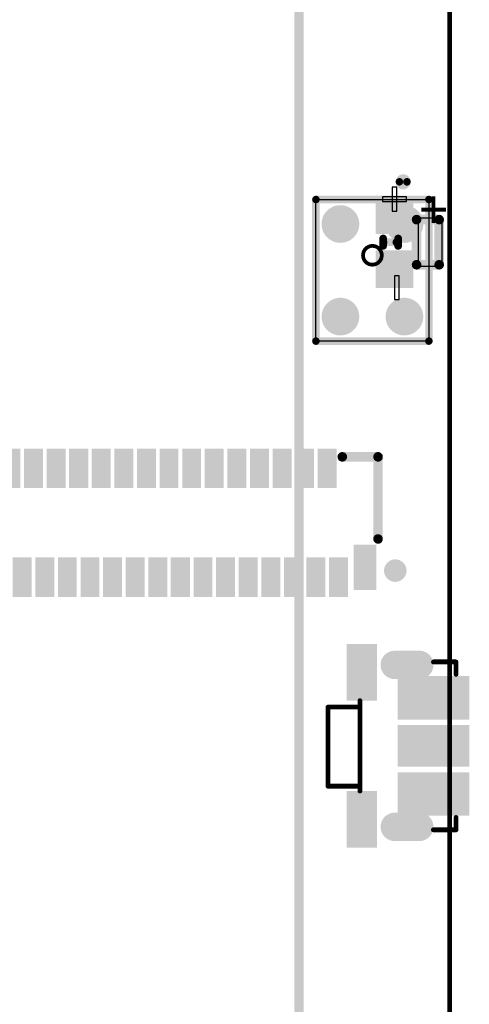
# Model space of a CAD drawing. Header units: millimetres. Extents: x 6.83 to 8, y 14.94 to 18.7.
# Tile 5 of 11: x 7.53 to 8, y 15.97 to 17. Entities that reach past the tile are written whole.
import ezdxf

# ---------------------------------------------------------------- set-up
doc = ezdxf.new("R2010")
doc.units = ezdxf.units.MM
doc.header["$MEASUREMENT"] = 0
for name, color, linetype in [('BottomLayer', 5, 'Continuous'), ('BottomOverlay', 54, 'Continuous'), ('BottomPaste', 16, 'Continuous'), ('BottomSolder', 6, 'Continuous'), ('KeepOutLayer', 6, 'Continuous'), ('Mechanical15', 56, 'Continuous'), ('MidLayer1', 16, 'Continuous'), ('MidLayer2', 76, 'Continuous'), ('MultiLayer', 9, 'Continuous'), ('TopLayer', 1, 'Continuous'), ('TopOverlay', 2, 'Continuous'), ('TopPaste', 8, 'Continuous'), ('TopSolder', 216, 'Continuous')]:
    doc.layers.add(name, color=color, linetype=linetype)

# ---------------------------------------------------------------- blocks, each defined once
blk = doc.blocks.new('BATTERY_BOX18650_DIP_____B_2')
at = {"layer": 'BottomOverlay', "const_width": 0.01}
blk.add_lwpolyline([(1.5074, -0.4114), (-1.5276, -0.4114)], dxfattribs=at)
blk = doc.blocks.new('LED_SMD_TZ_P2_0602GTS1_B_5')
at = {"layer": 'BottomLayer'}
for points in [[(0.0157, 0.0124), (0.0157, 0.0439), (-0.0157, 0.0124), (-0.0157, 0.0439)], [(0.0157, -0.0439), (0.0157, -0.0124), (-0.0157, -0.0439), (-0.0157, -0.0124)]]:
    blk.add_solid(points, dxfattribs=at)
at = {"layer": 'BottomOverlay'}
for points, const_width in [([(0.0232, 0.0236), (0.0468, 0.0236)], 0.01), ([(0.0232, -0.0236), (0.0232, 0.0236)], 0.01), ([(0.0468, -0.0236), (0.0468, 0.0236)], 0.01), ([(-0.0118, -0.0039), (-0.0118, 0.0039)], 0.008), ([(-0.0114, 0), (0.002, 0)], 0.008), ([(0.0039, -0.0039), (0.0039, 0.0039)], 0.008), ([(0.0232, -0.0236), (0.0468, -0.0236)], 0.01)]:
    blk.add_lwpolyline(points, dxfattribs=dict(at, const_width=const_width))
for points, const_width in [([(0.0207, 0.0236, 1), (0.0257, 0.0236, 1)], 0.005), ([(0.0207, 0.0236, 1), (0.0257, 0.0236, 1)], 0.005), ([(0.0443, 0.0236, 1), (0.0493, 0.0236, 1)], 0.005), ([(0.0443, 0.0236, 1), (0.0493, 0.0236, 1)], 0.005), ([(-0.0138, 0.0039, 1), (-0.0098, 0.0039, 1)], 0.004), ([(-0.0138, -0.0039, 1), (-0.0098, -0.0039, 1)], 0.004), ([(-0.0134, 0, 1), (-0.0094, 0, 1)], 0.004), ([(0, 0, 1), (0.004, 0, 1)], 0.004), ([(0.0019, 0.0039, 1), (0.0059, 0.0039, 1)], 0.004), ([(0.0019, -0.0039, 1), (0.0059, -0.0039, 1)], 0.004), ([(0.0207, -0.0236, 1), (0.0257, -0.0236, 1)], 0.005), ([(0.0207, -0.0236, 1), (0.0257, -0.0236, 1)], 0.005), ([(0.0443, -0.0236, 1), (0.0493, -0.0236, 1)], 0.005), ([(0.0443, -0.0236, 1), (0.0493, -0.0236, 1)], 0.005)]:
    blk.add_lwpolyline(points, format="xyb", close=True, dxfattribs=dict(at, const_width=const_width))
at = {"layer": 'BottomPaste'}
for points in [[(0.0157, 0.0124), (0.0157, 0.0439), (-0.0157, 0.0124), (-0.0157, 0.0439)], [(0.0157, -0.0439), (0.0157, -0.0124), (-0.0157, -0.0439), (-0.0157, -0.0124)]]:
    blk.add_solid(points, dxfattribs=at)
at = {"layer": 'BottomSolder'}
for points in [[(0.0197, 0.0084), (0.0197, 0.0479), (-0.0197, 0.0084), (-0.0197, 0.0479)], [(0.0197, -0.0479), (0.0197, -0.0084), (-0.0197, -0.0479), (-0.0197, -0.0084)]]:
    blk.add_solid(points, dxfattribs=at)
at = {"layer": 'Mechanical15'}
for p, q in [((0.0025, 0.0575), (-0.0025, 0.0575)), ((-0.0025, 0.0575), (-0.0025, 0.0325)), ((0.0025, 0.0325), (0.0025, 0.0575)), ((-0.0125, 0.0475), (-0.0125, 0.0425)), ((0.0125, 0.0475), (-0.0125, 0.0475)), ((-0.0125, 0.0425), (0.0125, 0.0425)), ((0.0125, 0.0425), (0.0125, 0.0475)), ((-0.0025, 0.0325), (0.0025, 0.0325)), ((0.025, 0.025), (0.025, -0.025)), ((0.05, 0.025), (0.025, 0.025)), ((0.05, -0.025), (0.05, 0.025)), ((0.025, -0.025), (0.05, -0.025)), ((0.005, -0.035), (0, -0.035)), ((0, -0.035), (0, -0.06)), ((0.005, -0.06), (0.005, -0.035)), ((0, -0.06), (0.005, -0.06))]:
    blk.add_line(p, q, dxfattribs=at)
at = {"layer": 'BottomOverlay', "text_generation_flag": 2}
blk.add_text('+', height=0.0394, rotation=-180, dxfattribs=at).set_placement((0.0256, 0.0531))
blk = doc.blocks.new('AOS3729A_T42_6')
at = {"layer": 'TopLayer', "const_width": 0.0157}
for points in [[(-0.0413, 0.0484, 1), (-0.0256, 0.0484, 1)], [(0.0256, 0.0484, 1), (0.0413, 0.0484, 1)], [(-0.0413, -0.0484, 1), (-0.0256, -0.0484, 1)], [(0.0256, -0.0484, 1), (0.0413, -0.0484, 1)]]:
    blk.add_lwpolyline(points, format="xyb", close=True, dxfattribs=at)
at = {"layer": 'TopOverlay'}
for points, const_width in [([(0.0361, 0.0925, 1), (0.0282, 0.0925, 1)], 0.00787), ([(0.0263, 0.0925, 1), (0.0302, 0.0925, 1)], 0.00394), ([(0.0341, 0.0925, 1), (0.0381, 0.0925, 1)], 0.00394), ([(-0.061, 0.074, 1), (-0.0571, 0.074, 1)], 0.00394), ([(-0.061, 0.074, 1), (-0.0571, 0.074, 1)], 0.00394), ([(0.0571, 0.074, 1), (0.061, 0.074, 1)], 0.00394), ([(0.0571, 0.074, 1), (0.061, 0.074, 1)], 0.00394), ([(0.0098, 0.0157, 1), (-0.0098, 0.0157, 1)], 0.00394), ([(-0.0108, 0.0157, 1), (-0.0089, 0.0157, 1)], 0.00197), ([(0.0089, 0.0157, 1), (0.0108, 0.0157, 1)], 0.00197), ([(-0.061, -0.074, 1), (-0.0571, -0.074, 1)], 0.00394), ([(-0.061, -0.074, 1), (-0.0571, -0.074, 1)], 0.00394), ([(0.0571, -0.074, 1), (0.061, -0.074, 1)], 0.00394), ([(0.0571, -0.074, 1), (0.061, -0.074, 1)], 0.00394)]:
    blk.add_lwpolyline(points, format="xyb", close=True, dxfattribs=dict(at, const_width=const_width))
at = {"layer": 'TopOverlay', "const_width": 0.00787}
for points in [[(-0.0591, -0.074), (-0.0591, 0.074)], [(-0.0591, 0.074), (0.0591, 0.074)], [(0.0591, -0.074), (0.0591, 0.074)], [(-0.0591, -0.074), (0.0591, -0.074)]]:
    blk.add_lwpolyline(points, dxfattribs=at)
at = {"layer": 'TopPaste', "const_width": 0.0157}
for points in [[(-0.0413, 0.0484, 1), (-0.0256, 0.0484, 1)], [(0.0256, 0.0484, 1), (0.0413, 0.0484, 1)], [(-0.0413, -0.0484, 1), (-0.0256, -0.0484, 1)], [(0.0256, -0.0484, 1), (0.0413, -0.0484, 1)]]:
    blk.add_lwpolyline(points, format="xyb", close=True, dxfattribs=at)
at = {"layer": 'TopSolder', "const_width": 0.0197}
for points in [[(-0.0433, 0.0484, 1), (-0.0236, 0.0484, 1)], [(0.0236, 0.0484, 1), (0.0433, 0.0484, 1)], [(-0.0433, -0.0484, 1), (-0.0236, -0.0484, 1)], [(0.0236, -0.0484, 1), (0.0433, -0.0484, 1)]]:
    blk.add_lwpolyline(points, format="xyb", close=True, dxfattribs=at)
blk = doc.blocks.new('FPC0_3_SMD_57P_16')
at = {"layer": 'TopLayer'}
for points in [[(-0.313, 0.0736), (-0.3248, 0.0736), (-0.313, 0.0402), (-0.3248, 0.0402)], [(-0.2894, 0.0736), (-0.3012, 0.0736), (-0.2894, 0.0402), (-0.3012, 0.0402)], [(-0.2657, 0.0736), (-0.2776, 0.0736), (-0.2657, 0.0402), (-0.2776, 0.0402)], [(-0.2421, 0.0736), (-0.2539, 0.0736), (-0.2421, 0.0402), (-0.2539, 0.0402)], [(-0.2185, 0.0736), (-0.2303, 0.0736), (-0.2185, 0.0402), (-0.2303, 0.0402)], [(-0.1949, 0.0736), (-0.2067, 0.0736), (-0.1949, 0.0402), (-0.2067, 0.0402)], [(-0.1713, 0.0736), (-0.1831, 0.0736), (-0.1713, 0.0402), (-0.1831, 0.0402)], [(-0.1476, 0.0736), (-0.1594, 0.0736), (-0.1476, 0.0402), (-0.1594, 0.0402)], [(-0.124, 0.0736), (-0.1358, 0.0736), (-0.124, 0.0402), (-0.1358, 0.0402)], [(-0.1004, 0.0736), (-0.1122, 0.0736), (-0.1004, 0.0402), (-0.1122, 0.0402)], [(-0.0768, 0.0736), (-0.0886, 0.0736), (-0.0768, 0.0402), (-0.0886, 0.0402)], [(-0.0531, 0.0736), (-0.065, 0.0736), (-0.0531, 0.0402), (-0.065, 0.0402)], [(-0.0295, 0.0736), (-0.0413, 0.0736), (-0.0295, 0.0402), (-0.0413, 0.0402)], [(-0.0059, 0.0736), (-0.0177, 0.0736), (-0.0059, 0.0402), (-0.0177, 0.0402)], [(0.0177, 0.0736), (0.0059, 0.0736), (0.0177, 0.0402), (0.0059, 0.0402)], [(0.0413, 0.0736), (0.0295, 0.0736), (0.0413, 0.0402), (0.0295, 0.0402)], [(0.065, 0.0736), (0.0531, 0.0736), (0.065, 0.0402), (0.0531, 0.0402)], [(0.0886, 0.0736), (0.0768, 0.0736), (0.0886, 0.0402), (0.0768, 0.0402)], [(0.1122, 0.0736), (0.1004, 0.0736), (0.1122, 0.0402), (0.1004, 0.0402)], [(0.1358, 0.0736), (0.124, 0.0736), (0.1358, 0.0402), (0.124, 0.0402)], [(0.1594, 0.0736), (0.1476, 0.0736), (0.1594, 0.0402), (0.1476, 0.0402)], [(0.1831, 0.0736), (0.1713, 0.0736), (0.1831, 0.0402), (0.1713, 0.0402)], [(0.2067, 0.0736), (0.1949, 0.0736), (0.2067, 0.0402), (0.1949, 0.0402)], [(0.2303, 0.0736), (0.2185, 0.0736), (0.2303, 0.0402), (0.2185, 0.0402)], [(0.2539, 0.0736), (0.2421, 0.0736), (0.2539, 0.0402), (0.2421, 0.0402)], [(0.2776, 0.0736), (0.2657, 0.0736), (0.2776, 0.0402), (0.2657, 0.0402)], [(0.3012, 0.0736), (0.2894, 0.0736), (0.3012, 0.0402), (0.2894, 0.0402)], [(0.313, 0.0402), (0.3248, 0.0402), (0.313, 0.0736), (0.3248, 0.0736)], [(-0.3661, -0.027), (-0.3661, -0.0663), (-0.3504, -0.027), (-0.3504, -0.0663)], [(0.3504, -0.027), (0.3504, -0.0663), (0.3661, -0.027), (0.3661, -0.0663)], [(-0.3366, -0.0736), (-0.3248, -0.0736), (-0.3366, -0.0402), (-0.3248, -0.0402)], [(-0.313, -0.0736), (-0.3012, -0.0736), (-0.313, -0.0402), (-0.3012, -0.0402)], [(-0.2894, -0.0736), (-0.2776, -0.0736), (-0.2894, -0.0402), (-0.2776, -0.0402)], [(-0.2657, -0.0736), (-0.2539, -0.0736), (-0.2657, -0.0402), (-0.2539, -0.0402)], [(-0.2421, -0.0736), (-0.2303, -0.0736), (-0.2421, -0.0402), (-0.2303, -0.0402)], [(-0.2185, -0.0736), (-0.2067, -0.0736), (-0.2185, -0.0402), (-0.2067, -0.0402)], [(-0.1949, -0.0736), (-0.1831, -0.0736), (-0.1949, -0.0402), (-0.1831, -0.0402)], [(-0.1713, -0.0736), (-0.1594, -0.0736), (-0.1713, -0.0402), (-0.1594, -0.0402)], [(-0.1476, -0.0736), (-0.1358, -0.0736), (-0.1476, -0.0402), (-0.1358, -0.0402)], [(-0.124, -0.0736), (-0.1122, -0.0736), (-0.124, -0.0402), (-0.1122, -0.0402)], [(-0.1004, -0.0736), (-0.0886, -0.0736), (-0.1004, -0.0402), (-0.0886, -0.0402)], [(-0.0768, -0.0736), (-0.065, -0.0736), (-0.0768, -0.0402), (-0.065, -0.0402)], [(-0.0531, -0.0736), (-0.0413, -0.0736), (-0.0531, -0.0402), (-0.0413, -0.0402)], [(-0.0295, -0.0736), (-0.0177, -0.0736), (-0.0295, -0.0402), (-0.0177, -0.0402)], [(-0.0059, -0.0736), (0.0059, -0.0736), (-0.0059, -0.0402), (0.0059, -0.0402)], [(0.0177, -0.0736), (0.0295, -0.0736), (0.0177, -0.0402), (0.0295, -0.0402)], [(0.0413, -0.0736), (0.0531, -0.0736), (0.0413, -0.0402), (0.0531, -0.0402)], [(0.065, -0.0736), (0.0768, -0.0736), (0.065, -0.0402), (0.0768, -0.0402)], [(0.0886, -0.0736), (0.1004, -0.0736), (0.0886, -0.0402), (0.1004, -0.0402)], [(0.1122, -0.0736), (0.124, -0.0736), (0.1122, -0.0402), (0.124, -0.0402)], [(0.1358, -0.0736), (0.1476, -0.0736), (0.1358, -0.0402), (0.1476, -0.0402)], [(0.1594, -0.0736), (0.1713, -0.0736), (0.1594, -0.0402), (0.1713, -0.0402)], [(0.1831, -0.0736), (0.1949, -0.0736), (0.1831, -0.0402), (0.1949, -0.0402)], [(0.2067, -0.0736), (0.2185, -0.0736), (0.2067, -0.0402), (0.2185, -0.0402)], [(0.2303, -0.0736), (0.2421, -0.0736), (0.2303, -0.0402), (0.2421, -0.0402)], [(0.2539, -0.0736), (0.2657, -0.0736), (0.2539, -0.0402), (0.2657, -0.0402)], [(0.2776, -0.0736), (0.2894, -0.0736), (0.2776, -0.0402), (0.2894, -0.0402)], [(0.3012, -0.0736), (0.313, -0.0736), (0.3012, -0.0402), (0.313, -0.0402)], [(0.3248, -0.0736), (0.3366, -0.0736), (0.3248, -0.0402), (0.3366, -0.0402)]]:
    blk.add_solid(points, dxfattribs=at)
at = {"layer": 'TopOverlay', "const_width": 0.01}
for points in [[(-0.372, 0.0689), (-0.3346, 0.0689)], [(-0.372, -0.0169), (-0.372, 0.0689)], [(0.3346, 0.0689), (0.372, 0.0689)], [(0.372, -0.0169), (0.372, 0.0689)]]:
    blk.add_lwpolyline(points, dxfattribs=at)
at = {"layer": 'TopOverlay'}
for points, const_width in [([(-0.3745, 0.0689, 1), (-0.3695, 0.0689, 1)], 0.005), ([(-0.3745, 0.0689, 1), (-0.3695, 0.0689, 1)], 0.005), ([(-0.3371, 0.0689, 1), (-0.3321, 0.0689, 1)], 0.005), ([(0.3321, 0.0689, 1), (0.3371, 0.0689, 1)], 0.005), ([(0.3695, 0.0689, 1), (0.3745, 0.0689, 1)], 0.005), ([(0.3695, 0.0689, 1), (0.3745, 0.0689, 1)], 0.005), ([(-0.3745, -0.0169, 1), (-0.3695, -0.0169, 1)], 0.005), ([(0.3695, -0.0169, 1), (0.3745, -0.0169, 1)], 0.005), ([(0.3939, -0.05, 1), (0.3861, -0.05, 1)], 0.0157), ([(0.3821, -0.05, 1), (0.39, -0.05, 1)], 0.00787), ([(0.39, -0.05, 1), (0.3979, -0.05, 1)], 0.00787)]:
    blk.add_lwpolyline(points, format="xyb", close=True, dxfattribs=dict(at, const_width=const_width))
at = {"layer": 'TopPaste'}
for points in [[(-0.313, 0.0736), (-0.3248, 0.0736), (-0.313, 0.0402), (-0.3248, 0.0402)], [(-0.2894, 0.0736), (-0.3012, 0.0736), (-0.2894, 0.0402), (-0.3012, 0.0402)], [(-0.2657, 0.0736), (-0.2776, 0.0736), (-0.2657, 0.0402), (-0.2776, 0.0402)], [(-0.2421, 0.0736), (-0.2539, 0.0736), (-0.2421, 0.0402), (-0.2539, 0.0402)], [(-0.2185, 0.0736), (-0.2303, 0.0736), (-0.2185, 0.0402), (-0.2303, 0.0402)], [(-0.1949, 0.0736), (-0.2067, 0.0736), (-0.1949, 0.0402), (-0.2067, 0.0402)], [(-0.1713, 0.0736), (-0.1831, 0.0736), (-0.1713, 0.0402), (-0.1831, 0.0402)], [(-0.1476, 0.0736), (-0.1594, 0.0736), (-0.1476, 0.0402), (-0.1594, 0.0402)], [(-0.124, 0.0736), (-0.1358, 0.0736), (-0.124, 0.0402), (-0.1358, 0.0402)], [(-0.1004, 0.0736), (-0.1122, 0.0736), (-0.1004, 0.0402), (-0.1122, 0.0402)], [(-0.0768, 0.0736), (-0.0886, 0.0736), (-0.0768, 0.0402), (-0.0886, 0.0402)], [(-0.0531, 0.0736), (-0.065, 0.0736), (-0.0531, 0.0402), (-0.065, 0.0402)], [(-0.0295, 0.0736), (-0.0413, 0.0736), (-0.0295, 0.0402), (-0.0413, 0.0402)], [(-0.0059, 0.0736), (-0.0177, 0.0736), (-0.0059, 0.0402), (-0.0177, 0.0402)], [(0.0177, 0.0736), (0.0059, 0.0736), (0.0177, 0.0402), (0.0059, 0.0402)], [(0.0413, 0.0736), (0.0295, 0.0736), (0.0413, 0.0402), (0.0295, 0.0402)], [(0.065, 0.0736), (0.0531, 0.0736), (0.065, 0.0402), (0.0531, 0.0402)], [(0.0886, 0.0736), (0.0768, 0.0736), (0.0886, 0.0402), (0.0768, 0.0402)], [(0.1122, 0.0736), (0.1004, 0.0736), (0.1122, 0.0402), (0.1004, 0.0402)], [(0.1358, 0.0736), (0.124, 0.0736), (0.1358, 0.0402), (0.124, 0.0402)], [(0.1594, 0.0736), (0.1476, 0.0736), (0.1594, 0.0402), (0.1476, 0.0402)], [(0.1831, 0.0736), (0.1713, 0.0736), (0.1831, 0.0402), (0.1713, 0.0402)], [(0.2067, 0.0736), (0.1949, 0.0736), (0.2067, 0.0402), (0.1949, 0.0402)], [(0.2303, 0.0736), (0.2185, 0.0736), (0.2303, 0.0402), (0.2185, 0.0402)], [(0.2539, 0.0736), (0.2421, 0.0736), (0.2539, 0.0402), (0.2421, 0.0402)], [(0.2776, 0.0736), (0.2657, 0.0736), (0.2776, 0.0402), (0.2657, 0.0402)], [(0.3012, 0.0736), (0.2894, 0.0736), (0.3012, 0.0402), (0.2894, 0.0402)], [(0.313, 0.0402), (0.3248, 0.0402), (0.313, 0.0736), (0.3248, 0.0736)], [(-0.3661, -0.027), (-0.3661, -0.0663), (-0.3504, -0.027), (-0.3504, -0.0663)], [(0.3504, -0.027), (0.3504, -0.0663), (0.3661, -0.027), (0.3661, -0.0663)], [(-0.3366, -0.0736), (-0.3248, -0.0736), (-0.3366, -0.0402), (-0.3248, -0.0402)], [(-0.313, -0.0736), (-0.3012, -0.0736), (-0.313, -0.0402), (-0.3012, -0.0402)], [(-0.2894, -0.0736), (-0.2776, -0.0736), (-0.2894, -0.0402), (-0.2776, -0.0402)], [(-0.2657, -0.0736), (-0.2539, -0.0736), (-0.2657, -0.0402), (-0.2539, -0.0402)], [(-0.2421, -0.0736), (-0.2303, -0.0736), (-0.2421, -0.0402), (-0.2303, -0.0402)], [(-0.2185, -0.0736), (-0.2067, -0.0736), (-0.2185, -0.0402), (-0.2067, -0.0402)], [(-0.1949, -0.0736), (-0.1831, -0.0736), (-0.1949, -0.0402), (-0.1831, -0.0402)], [(-0.1713, -0.0736), (-0.1594, -0.0736), (-0.1713, -0.0402), (-0.1594, -0.0402)], [(-0.1476, -0.0736), (-0.1358, -0.0736), (-0.1476, -0.0402), (-0.1358, -0.0402)], [(-0.124, -0.0736), (-0.1122, -0.0736), (-0.124, -0.0402), (-0.1122, -0.0402)], [(-0.1004, -0.0736), (-0.0886, -0.0736), (-0.1004, -0.0402), (-0.0886, -0.0402)], [(-0.0768, -0.0736), (-0.065, -0.0736), (-0.0768, -0.0402), (-0.065, -0.0402)], [(-0.0531, -0.0736), (-0.0413, -0.0736), (-0.0531, -0.0402), (-0.0413, -0.0402)], [(-0.0295, -0.0736), (-0.0177, -0.0736), (-0.0295, -0.0402), (-0.0177, -0.0402)], [(-0.0059, -0.0736), (0.0059, -0.0736), (-0.0059, -0.0402), (0.0059, -0.0402)], [(0.0177, -0.0736), (0.0295, -0.0736), (0.0177, -0.0402), (0.0295, -0.0402)], [(0.0413, -0.0736), (0.0531, -0.0736), (0.0413, -0.0402), (0.0531, -0.0402)], [(0.065, -0.0736), (0.0768, -0.0736), (0.065, -0.0402), (0.0768, -0.0402)], [(0.0886, -0.0736), (0.1004, -0.0736), (0.0886, -0.0402), (0.1004, -0.0402)], [(0.1122, -0.0736), (0.124, -0.0736), (0.1122, -0.0402), (0.124, -0.0402)], [(0.1358, -0.0736), (0.1476, -0.0736), (0.1358, -0.0402), (0.1476, -0.0402)], [(0.1594, -0.0736), (0.1713, -0.0736), (0.1594, -0.0402), (0.1713, -0.0402)], [(0.1831, -0.0736), (0.1949, -0.0736), (0.1831, -0.0402), (0.1949, -0.0402)], [(0.2067, -0.0736), (0.2185, -0.0736), (0.2067, -0.0402), (0.2185, -0.0402)], [(0.2303, -0.0736), (0.2421, -0.0736), (0.2303, -0.0402), (0.2421, -0.0402)], [(0.2539, -0.0736), (0.2657, -0.0736), (0.2539, -0.0402), (0.2657, -0.0402)], [(0.2776, -0.0736), (0.2894, -0.0736), (0.2776, -0.0402), (0.2894, -0.0402)], [(0.3012, -0.0736), (0.313, -0.0736), (0.3012, -0.0402), (0.313, -0.0402)], [(0.3248, -0.0736), (0.3366, -0.0736), (0.3248, -0.0402), (0.3366, -0.0402)]]:
    blk.add_solid(points, dxfattribs=at)
at = {"layer": 'TopSolder'}
for points in [[(-0.309, 0.0776), (-0.3288, 0.0776), (-0.309, 0.0362), (-0.3288, 0.0362)], [(-0.2854, 0.0776), (-0.3052, 0.0776), (-0.2854, 0.0362), (-0.3052, 0.0362)], [(-0.2617, 0.0776), (-0.2816, 0.0776), (-0.2617, 0.0362), (-0.2816, 0.0362)], [(-0.2381, 0.0776), (-0.2579, 0.0776), (-0.2381, 0.0362), (-0.2579, 0.0362)], [(-0.2145, 0.0776), (-0.2343, 0.0776), (-0.2145, 0.0362), (-0.2343, 0.0362)], [(-0.1909, 0.0776), (-0.2107, 0.0776), (-0.1909, 0.0362), (-0.2107, 0.0362)], [(-0.1673, 0.0776), (-0.1871, 0.0776), (-0.1673, 0.0362), (-0.1871, 0.0362)], [(-0.1436, 0.0776), (-0.1634, 0.0776), (-0.1436, 0.0362), (-0.1634, 0.0362)], [(-0.12, 0.0776), (-0.1398, 0.0776), (-0.12, 0.0362), (-0.1398, 0.0362)], [(-0.0964, 0.0776), (-0.1162, 0.0776), (-0.0964, 0.0362), (-0.1162, 0.0362)], [(-0.0728, 0.0776), (-0.0926, 0.0776), (-0.0728, 0.0362), (-0.0926, 0.0362)], [(-0.0491, 0.0776), (-0.069, 0.0776), (-0.0491, 0.0362), (-0.069, 0.0362)], [(-0.0255, 0.0776), (-0.0453, 0.0776), (-0.0255, 0.0362), (-0.0453, 0.0362)], [(-0.0019, 0.0776), (-0.0217, 0.0776), (-0.0019, 0.0362), (-0.0217, 0.0362)], [(0.0217, 0.0776), (0.0019, 0.0776), (0.0217, 0.0362), (0.0019, 0.0362)], [(0.0453, 0.0776), (0.0255, 0.0776), (0.0453, 0.0362), (0.0255, 0.0362)], [(0.069, 0.0776), (0.0491, 0.0776), (0.069, 0.0362), (0.0491, 0.0362)], [(0.0926, 0.0776), (0.0728, 0.0776), (0.0926, 0.0362), (0.0728, 0.0362)], [(0.1162, 0.0776), (0.0964, 0.0776), (0.1162, 0.0362), (0.0964, 0.0362)], [(0.1398, 0.0776), (0.12, 0.0776), (0.1398, 0.0362), (0.12, 0.0362)], [(0.1634, 0.0776), (0.1436, 0.0776), (0.1634, 0.0362), (0.1436, 0.0362)], [(0.1871, 0.0776), (0.1673, 0.0776), (0.1871, 0.0362), (0.1673, 0.0362)], [(0.2107, 0.0776), (0.1909, 0.0776), (0.2107, 0.0362), (0.1909, 0.0362)], [(0.2343, 0.0776), (0.2145, 0.0776), (0.2343, 0.0362), (0.2145, 0.0362)], [(0.2579, 0.0776), (0.2381, 0.0776), (0.2579, 0.0362), (0.2381, 0.0362)], [(0.2816, 0.0776), (0.2617, 0.0776), (0.2816, 0.0362), (0.2617, 0.0362)], [(0.3052, 0.0776), (0.2854, 0.0776), (0.3052, 0.0362), (0.2854, 0.0362)], [(0.309, 0.0362), (0.3288, 0.0362), (0.309, 0.0776), (0.3288, 0.0776)], [(-0.3701, -0.023), (-0.3701, -0.0703), (-0.3464, -0.023), (-0.3464, -0.0703)], [(0.3464, -0.023), (0.3464, -0.0703), (0.3701, -0.023), (0.3701, -0.0703)], [(-0.3406, -0.0776), (-0.3208, -0.0776), (-0.3406, -0.0362), (-0.3208, -0.0362)], [(-0.317, -0.0776), (-0.2972, -0.0776), (-0.317, -0.0362), (-0.2972, -0.0362)], [(-0.2934, -0.0776), (-0.2736, -0.0776), (-0.2934, -0.0362), (-0.2736, -0.0362)], [(-0.2697, -0.0776), (-0.2499, -0.0776), (-0.2697, -0.0362), (-0.2499, -0.0362)], [(-0.2461, -0.0776), (-0.2263, -0.0776), (-0.2461, -0.0362), (-0.2263, -0.0362)], [(-0.2225, -0.0776), (-0.2027, -0.0776), (-0.2225, -0.0362), (-0.2027, -0.0362)], [(-0.1989, -0.0776), (-0.1791, -0.0776), (-0.1989, -0.0362), (-0.1791, -0.0362)], [(-0.1753, -0.0776), (-0.1554, -0.0776), (-0.1753, -0.0362), (-0.1554, -0.0362)], [(-0.1516, -0.0776), (-0.1318, -0.0776), (-0.1516, -0.0362), (-0.1318, -0.0362)], [(-0.128, -0.0776), (-0.1082, -0.0776), (-0.128, -0.0362), (-0.1082, -0.0362)], [(-0.1044, -0.0776), (-0.0846, -0.0776), (-0.1044, -0.0362), (-0.0846, -0.0362)], [(-0.0808, -0.0776), (-0.061, -0.0776), (-0.0808, -0.0362), (-0.061, -0.0362)], [(-0.0571, -0.0776), (-0.0373, -0.0776), (-0.0571, -0.0362), (-0.0373, -0.0362)], [(-0.0335, -0.0776), (-0.0137, -0.0776), (-0.0335, -0.0362), (-0.0137, -0.0362)], [(-0.0099, -0.0776), (0.0099, -0.0776), (-0.0099, -0.0362), (0.0099, -0.0362)], [(0.0137, -0.0776), (0.0335, -0.0776), (0.0137, -0.0362), (0.0335, -0.0362)], [(0.0373, -0.0776), (0.0571, -0.0776), (0.0373, -0.0362), (0.0571, -0.0362)], [(0.061, -0.0776), (0.0808, -0.0776), (0.061, -0.0362), (0.0808, -0.0362)], [(0.0846, -0.0776), (0.1044, -0.0776), (0.0846, -0.0362), (0.1044, -0.0362)], [(0.1082, -0.0776), (0.128, -0.0776), (0.1082, -0.0362), (0.128, -0.0362)], [(0.1318, -0.0776), (0.1516, -0.0776), (0.1318, -0.0362), (0.1516, -0.0362)], [(0.1554, -0.0776), (0.1753, -0.0776), (0.1554, -0.0362), (0.1753, -0.0362)], [(0.1791, -0.0776), (0.1989, -0.0776), (0.1791, -0.0362), (0.1989, -0.0362)], [(0.2027, -0.0776), (0.2225, -0.0776), (0.2027, -0.0362), (0.2225, -0.0362)], [(0.2263, -0.0776), (0.2461, -0.0776), (0.2263, -0.0362), (0.2461, -0.0362)], [(0.2499, -0.0776), (0.2697, -0.0776), (0.2499, -0.0362), (0.2697, -0.0362)], [(0.2736, -0.0776), (0.2934, -0.0776), (0.2736, -0.0362), (0.2934, -0.0362)], [(0.2972, -0.0776), (0.317, -0.0776), (0.2972, -0.0362), (0.317, -0.0362)], [(0.3208, -0.0776), (0.3406, -0.0776), (0.3208, -0.0362), (0.3406, -0.0362)]]:
    blk.add_solid(points, dxfattribs=at)
blk = doc.blocks.new('KEY_3P_3_5_3_5MM__B_23')
at = {"layer": 'BottomLayer', "const_width": 0.0217}
for points in [[(-0.0846, 0.0226), (-0.0846, -0.003)], [(0.0846, 0.0226), (0.0846, -0.003)]]:
    blk.add_lwpolyline(points, dxfattribs=at)
at = {"layer": 'BottomLayer', "const_width": 0.0108}
for points in [[(-0.0901, 0.0226, 1), (-0.0792, 0.0226, 1)], [(0.0792, 0.0226, 1), (0.0901, 0.0226, 1)], [(-0.0901, -0.003, 1), (-0.0792, -0.003, 1)], [(0.0792, -0.003, 1), (0.0901, -0.003, 1)]]:
    blk.add_lwpolyline(points, format="xyb", close=True, dxfattribs=at)
at = {"layer": 'BottomLayer'}
for points in [[(-0.0315, 0.0709), (-0.0689, 0.0709), (-0.0315, 0.0039), (-0.0689, 0.0039)], [(-0.0177, 0.0709), (-0.0177, 0.0039), (0.0177, 0.0709), (0.0177, 0.0039)], [(0.0689, 0.0709), (0.0315, 0.0709), (0.0689, 0.0039), (0.0315, 0.0039)], [(-0.1024, -0.0492), (-0.0512, -0.0492), (-0.1024, -0.0256), (-0.0512, -0.0256)], [(0.0512, -0.0492), (0.1024, -0.0492), (0.0512, -0.0256), (0.1024, -0.0256)]]:
    blk.add_solid(points, dxfattribs=at)
at = {"layer": 'BottomOverlay', "const_width": 0.005}
for points in [[(-0.0878, 0.061), (-0.0748, 0.061)], [(-0.0878, 0.061), (-0.0878, 0.0374)], [(0.0748, 0.061), (0.0878, 0.061)], [(0.0878, 0.061), (0.0878, 0.0374)], [(-0.0472, -0.0394), (0.0472, -0.0394)], [(-0.0406, -0.0394), (-0.0406, -0.0728)], [(0.0421, -0.0394), (0.0421, -0.0728)], [(-0.0406, -0.0728), (0.0421, -0.0728)]]:
    blk.add_lwpolyline(points, dxfattribs=at)
at = {"layer": 'BottomOverlay', "const_width": 0.0025}
for points in [[(-0.089, 0.061, 1), (-0.0865, 0.061, 1)], [(-0.089, 0.061, 1), (-0.0865, 0.061, 1)], [(-0.0761, 0.061, 1), (-0.0736, 0.061, 1)], [(0.0736, 0.061, 1), (0.0761, 0.061, 1)], [(0.0865, 0.061, 1), (0.089, 0.061, 1)], [(0.0865, 0.061, 1), (0.089, 0.061, 1)], [(-0.089, 0.0374, 1), (-0.0865, 0.0374, 1)], [(0.0865, 0.0374, 1), (0.089, 0.0374, 1)], [(-0.0485, -0.0394, 1), (-0.046, -0.0394, 1)], [(-0.0418, -0.0394, 1), (-0.0393, -0.0394, 1)], [(0.0409, -0.0394, 1), (0.0434, -0.0394, 1)], [(0.046, -0.0394, 1), (0.0485, -0.0394, 1)], [(-0.0418, -0.0728, 1), (-0.0393, -0.0728, 1)], [(-0.0418, -0.0728, 1), (-0.0393, -0.0728, 1)], [(0.0409, -0.0728, 1), (0.0434, -0.0728, 1)], [(0.0409, -0.0728, 1), (0.0434, -0.0728, 1)]]:
    blk.add_lwpolyline(points, format="xyb", close=True, dxfattribs=at)
at = {"layer": 'BottomPaste'}
for points in [[(-0.0315, 0.0709), (-0.0689, 0.0709), (-0.0315, 0.0039), (-0.0689, 0.0039)], [(-0.0177, 0.0709), (-0.0177, 0.0039), (0.0177, 0.0709), (0.0177, 0.0039)], [(0.0689, 0.0709), (0.0315, 0.0709), (0.0689, 0.0039), (0.0315, 0.0039)], [(-0.1024, -0.0492), (-0.0512, -0.0492), (-0.1024, -0.0256), (-0.0512, -0.0256)], [(0.0512, -0.0492), (0.1024, -0.0492), (0.0512, -0.0256), (0.1024, -0.0256)]]:
    blk.add_solid(points, dxfattribs=at)
at = {"layer": 'BottomSolder', "const_width": 0.0297}
for points in [[(-0.0846, 0.0226), (-0.0846, -0.003)], [(0.0846, 0.0226), (0.0846, -0.003)]]:
    blk.add_lwpolyline(points, dxfattribs=at)
at = {"layer": 'BottomSolder', "const_width": 0.0148}
for points in [[(-0.0921, 0.0226, 1), (-0.0772, 0.0226, 1)], [(0.0772, 0.0226, 1), (0.0921, 0.0226, 1)], [(-0.0921, -0.003, 1), (-0.0772, -0.003, 1)], [(0.0772, -0.003, 1), (0.0921, -0.003, 1)]]:
    blk.add_lwpolyline(points, format="xyb", close=True, dxfattribs=at)
at = {"layer": 'BottomSolder'}
for points in [[(-0.0275, 0.0749), (-0.0729, 0.0749), (-0.0275, -0.0001), (-0.0729, -0.0001)], [(-0.0217, 0.0749), (-0.0217, -0.0001), (0.0217, 0.0749), (0.0217, -0.0001)], [(0.0729, 0.0749), (0.0275, 0.0749), (0.0729, -0.0001), (0.0275, -0.0001)], [(-0.1064, -0.0532), (-0.0472, -0.0532), (-0.1064, -0.0216), (-0.0472, -0.0216)], [(0.0472, -0.0532), (0.1064, -0.0532), (0.0472, -0.0216), (0.1064, -0.0216)]]:
    blk.add_solid(points, dxfattribs=at)
at = {"layer": 'MidLayer1', "const_width": 0.0217}
for points in [[(-0.0846, 0.0226), (-0.0846, -0.003)], [(0.0846, 0.0226), (0.0846, -0.003)]]:
    blk.add_lwpolyline(points, dxfattribs=at)
at = {"layer": 'MidLayer1', "const_width": 0.0108}
for points in [[(-0.0901, 0.0226, 1), (-0.0792, 0.0226, 1)], [(0.0792, 0.0226, 1), (0.0901, 0.0226, 1)], [(-0.0901, -0.003, 1), (-0.0792, -0.003, 1)], [(0.0792, -0.003, 1), (0.0901, -0.003, 1)]]:
    blk.add_lwpolyline(points, format="xyb", close=True, dxfattribs=at)
at = {"layer": 'MidLayer2', "const_width": 0.0217}
for points in [[(-0.0846, 0.0226), (-0.0846, -0.003)], [(0.0846, 0.0226), (0.0846, -0.003)]]:
    blk.add_lwpolyline(points, dxfattribs=at)
at = {"layer": 'MidLayer2', "const_width": 0.0108}
for points in [[(-0.0901, 0.0226, 1), (-0.0792, 0.0226, 1)], [(0.0792, 0.0226, 1), (0.0901, 0.0226, 1)], [(-0.0901, -0.003, 1), (-0.0792, -0.003, 1)], [(0.0792, -0.003, 1), (0.0901, -0.003, 1)]]:
    blk.add_lwpolyline(points, format="xyb", close=True, dxfattribs=at)
at = {"layer": 'MultiLayer', "const_width": 0.0217}
for points in [[(-0.0846, 0.0226), (-0.0846, -0.003)], [(0.0846, 0.0226), (0.0846, -0.003)]]:
    blk.add_lwpolyline(points, dxfattribs=at)
at = {"layer": 'MultiLayer', "const_width": 0.0108}
for points in [[(-0.0901, 0.0226, 1), (-0.0792, 0.0226, 1)], [(0.0792, 0.0226, 1), (0.0901, 0.0226, 1)], [(-0.0901, -0.003, 1), (-0.0792, -0.003, 1)], [(0.0792, -0.003, 1), (0.0901, -0.003, 1)]]:
    blk.add_lwpolyline(points, format="xyb", close=True, dxfattribs=at)
at = {"layer": 'TopLayer', "const_width": 0.0217}
for points in [[(-0.0846, 0.0226), (-0.0846, -0.003)], [(0.0846, 0.0226), (0.0846, -0.003)]]:
    blk.add_lwpolyline(points, dxfattribs=at)
at = {"layer": 'TopLayer', "const_width": 0.0108}
for points in [[(-0.0901, 0.0226, 1), (-0.0792, 0.0226, 1)], [(0.0792, 0.0226, 1), (0.0901, 0.0226, 1)], [(-0.0901, -0.003, 1), (-0.0792, -0.003, 1)], [(0.0792, -0.003, 1), (0.0901, -0.003, 1)]]:
    blk.add_lwpolyline(points, format="xyb", close=True, dxfattribs=at)
at = {"layer": 'TopSolder', "const_width": 0.0297}
for points in [[(-0.0846, 0.0226), (-0.0846, -0.003)], [(0.0846, 0.0226), (0.0846, -0.003)]]:
    blk.add_lwpolyline(points, dxfattribs=at)
at = {"layer": 'TopSolder', "const_width": 0.0148}
for points in [[(-0.0921, 0.0226, 1), (-0.0772, 0.0226, 1)], [(0.0772, 0.0226, 1), (0.0921, 0.0226, 1)], [(-0.0921, -0.003, 1), (-0.0772, -0.003, 1)], [(0.0772, -0.003, 1), (0.0921, -0.003, 1)]]:
    blk.add_lwpolyline(points, format="xyb", close=True, dxfattribs=at)

msp = doc.modelspace()

# ---------------------------------------------------------------- linework, layer by layer
at = {"layer": 'KeepOutLayer', "const_width": 0.005}
msp.add_lwpolyline([(7.9755, 15.1077), (7.9755, 18.6314)], dxfattribs=at)
at = {"layer": 'TopLayer'}
for p, q in [((7.8357, 16.8157), (7.9538, 16.8157)), ((7.8357, 16.6677), (7.8357, 16.8157)), ((7.9538, 16.8157), (7.9538, 16.6677)), ((7.9538, 16.6677), (7.8357, 16.6677))]:
    msp.add_line(p, q, dxfattribs=at)

# ---------------------------------------------------------------- block references
for name, p, rotation in [('BATTERY_BOX18650_DIP_____B_2', (7.4066, 16.844), 90), ('AOS3729A_T42_6', (7.8947, 16.7417), 360), ('LED_SMD_TZ_P2_0602GTS1_B_5', (7.9177, 16.7711), 360), ('FPC0_3_SMD_57P_16', (7.5286, 16.4778), 360), ('KEY_3P_3_5_3_5MM__B_23', (7.9211, 16.2446), 270)]:
    msp.add_blockref(name, p, dxfattribs=dict(rotation=rotation))

doc.saveas('drawing.dxf')
